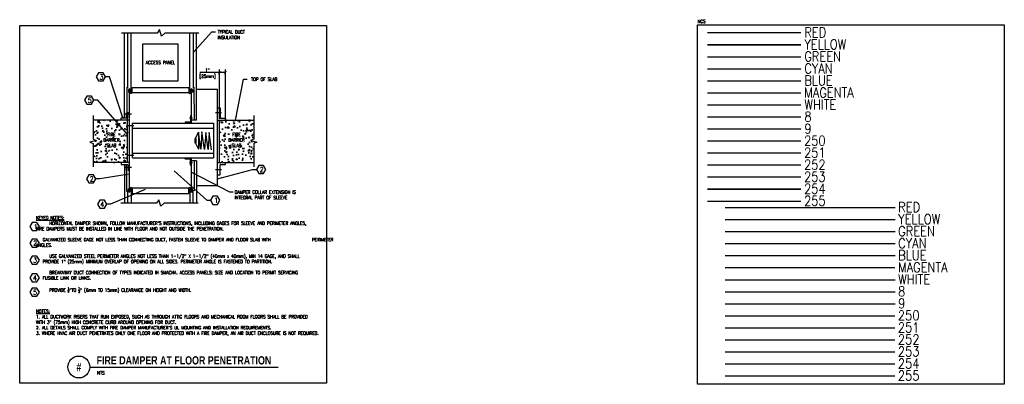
# Model space of a CAD drawing. Header units: inches. Extents: x 23.8 to 51.9, y 18.7 to 29.1.
import ezdxf
from ezdxf.enums import TextEntityAlignment as Align

# ---------------------------------------------------------------- set-up
doc = ezdxf.new("R2010")
doc.units = ezdxf.units.IN
doc.header["$LTSCALE"] = 0.375
doc.header["$MEASUREMENT"] = 0
doc.header["$PDSIZE"] = 1
doc.layers.get('0').update_dxf_attribs({"linetype": 'CONTINUOUS'})
doc.layers.get('DEFPOINTS').update_dxf_attribs({"color": 242, "linetype": 'CONTINUOUS'})
doc.layers.add('G-ANNO-NPLT', color=7, linetype='CONTINUOUS', plot=False)
doc.layers.add('G-Anno-Std-Scrn', color=8, linetype='CONTINUOUS', lineweight=35)
for name, color, linetype in [('INSULATION', 8, 'BATTING'), ('M-DETL-DIMS', 1, 'CONTINUOUS'), ('M-DETL-HEVY', 5, 'CONTINUOUS'), ('M-DETL-MEDM', 4, 'CONTINUOUS'), ('M-DETL-PATT', 8, 'CONTINUOUS'), ('M-DETL-TEXT', 2, 'CONTINUOUS'), ('M-DETL-THIN', 2, 'CONTINUOUS')]:
    doc.layers.add(name, color=color, linetype=linetype)
doc.styles.add('BOLD', font='bold.shx', dxfattribs={"width": 0.9})
doc.styles.add('Romans', font='romans.shx', dxfattribs={"width": 0.85})
doc.linetypes.add('BATTING', pattern='A,0.0001,-0.1,[134,ltypeshp.shx,S=0.1,R=0,X=-0.1,Y=0],-0.2,[134,ltypeshp.shx,S=0.1,R=180,X=0.1,Y=0],-0.1', length=0.4001)
doc.dimstyles.new('VA-Dims', dxfattribs={"dimtxt": 0.09375, "dimasz": 0.09375, "dimexe": 0.09375, "dimexo": 0.03125, "dimgap": 0.02, "dimtad": 1, "dimdec": 5, "dimzin": 0, "dimdsep": 46, "dimlunit": 4, "dimtxsty": 'Romans', "dimblk": 'ARCHTICK', "dimcen": 0.09375, "dimclrd": 256, "dimclre": 256, "dimclrt": 256, "dimadec": 0, "dimazin": 0, "dimtfac": 1, "dimtdec": 5, "dimtofl": 0, "dimtmove": 0, "dimatfit": 3, "dimfxl": 1, "dimfrac": 2, "dimtolj": 1, "dimtzin": 0, "dimlwd": -1, "dimlwe": -1, "dimarcsym": 0})
doc.dimstyles.new('VA-Lead', dxfattribs={"dimtxt": 0.09375, "dimasz": 0.125, "dimexe": 0.125, "dimexo": 0.03125, "dimgap": 0.02, "dimtad": 1, "dimdec": 5, "dimzin": 0, "dimdsep": 46, "dimlunit": 4, "dimtxsty": 'Romans', "dimcen": 0.125, "dimclrd": 256, "dimclre": 256, "dimclrt": 256, "dimadec": 0, "dimazin": 0, "dimtfac": 1, "dimtdec": 5, "dimtofl": 0, "dimtmove": 0, "dimatfit": 3, "dimfxl": 1, "dimfrac": 2, "dimtolj": 1, "dimtzin": 0, "dimlwd": -1, "dimlwe": -1, "dimarcsym": 0})

# ---------------------------------------------------------------- blocks, each defined once
blk = doc.blocks.new('_ArchTick')
at = {"color": 0, "linetype": 'ByBlock', "const_width": 0.15}
blk.add_lwpolyline([(-0.5, -0.5), (0.5, 0.5)], dxfattribs=at)
blk = doc.blocks.new('*D31')
at = {"layer": 'DEFPOINTS', "color": 0, "transparency": 16777216}
for p in [(29.543, 27.594), (29.543, 26.242), (29.717, 26.277)]:
    blk.add_point(p, dxfattribs=at)
at = {"layer": 'M-DETL-DIMS', "transparency": 16777216}
for p, q in [((29.543, 27.594), (28.98, 27.594)), ((29.543, 26.273), (29.543, 27.687)), ((29.717, 27.594), (29.543, 27.594)), ((29.717, 26.308), (29.717, 27.687))]:
    blk.add_line(p, q, dxfattribs=at)
at = {"layer": 'M-DETL-DIMS', "transparency": 16777216, "xscale": 0.09375, "yscale": 0.09375, "zscale": 0.09375, "rotation": 180}
blk.add_blockref('_ArchTick', (29.543, 27.594), dxfattribs=at)
at = {"layer": 'M-DETL-DIMS', "transparency": 16777216, "xscale": 0.09375, "yscale": 0.09375, "zscale": 0.09375}
blk.add_blockref('_ArchTick', (29.717, 27.594), dxfattribs=at)
at = {"layer": 'M-DETL-DIMS', "transparency": 16777216, "insert": (29.141, 27.669), "char_height": 0.0938, "attachment_point": 5, "style": 'Romans'}
blk.add_mtext('\\A1;  1"  ', dxfattribs=at)

msp = doc.modelspace()

# ---------------------------------------------------------------- hatches: boundary and pattern name
at = {"layer": 'G-Anno-Std-Scrn'}
h = msp.add_hatch(dxfattribs=at)
h.set_pattern_fill('AR-CONC', color=256, scale=0.05)
h.set_pattern_definition([(50, (42.72783, 0), (0.35863, -0.031376), [0.0375, -0.4125]), (355, (42.72783, 0), (-0.0693757, 0.376096), [0.03, -0.33]), (100.4514, (42.75772, -0.0026), (0.2892544, 0.34472), [0.03187, -0.350571]), (46.1842, (42.72783, 0.1), (0.5336207, -0.0827596), [0.05625, -0.61875]), (96.6356, (42.7723, 0.0931), (0.467331, 0.487059), [0.047805, -0.525857]), (351.1842, (42.72783, 0.1), (0.467331, 0.487059), [0.045, -0.495]), (21, (42.77783, 0.075), (0.2984535, -0.2013094), [0.0375, -0.4125]), (326, (42.77783, 0.075), (0.1216577, 0.362575), [0.03, -0.33]), (71.4514, (42.8027, 0.05822), (0.420111, 0.1612656), [0.03187, -0.350571]), (37.5, (42.72783, 0), (0.00607993, 0.16644693), [0, -0.326, 0, -0.335, 0, -0.33125]), (7.5, (42.72783, 0), (0.1315348, 0.1972059), [0, -0.191, 0, -0.3185, 0, -0.12625]), (327.5, (42.61633, 0), (0.2669112, -0.01127744), [0, -0.125, 0, -0.39, 0, -0.5175]), (317.5, (42.56633, 0), (0.291593, 0.0500525), [0, -0.1625, 0, -0.259, 0, -0.3675])])
h.paths.add_polyline_path([(26.922078, 26.242102), (25.943873, 26.242102), (25.943873, 25.698487), (26.037574, 25.656492), (25.850172, 25.614498), (25.943873, 25.572503), (25.943873, 25.028888), (26.922078, 25.028888)])
h.paths.add_polyline_path([(26.713909, 25.457378), (26.21917, 25.457378), (26.21917, 25.881977), (26.713909, 25.881977)], flags=0)
h.paths.add_polyline_path([(26.206599, 25.445401), (26.71642, 25.445401), (26.71642, 25.898526), (26.206599, 25.898526)], flags=24)
h = msp.add_hatch(dxfattribs=at)
h.set_pattern_fill('AR-CONC', color=256, scale=0.05)
h.set_pattern_definition([(50, (45.3488, 7e-15), (0.35863, -0.031376), [0.0375, -0.4125]), (355, (45.3488, 7e-15), (-0.0693757, 0.376096), [0.03, -0.33]), (100.4514, (45.3787, -0.0026), (0.2892544, 0.34472), [0.03187, -0.350571]), (46.1842, (45.3488, 0.1), (0.5336207, -0.0827596), [0.05625, -0.61875]), (96.6356, (45.3933, 0.0931), (0.467331, 0.487059), [0.047805, -0.525857]), (351.1842, (45.3488, 0.1), (0.467331, 0.487059), [0.045, -0.495]), (21, (45.3988, 0.075), (0.2984535, -0.2013094), [0.0375, -0.4125]), (326, (45.3988, 0.075), (0.1216577, 0.362575), [0.03, -0.33]), (71.4514, (45.42368, 0.05822), (0.420111, 0.1612656), [0.03187, -0.350571]), (37.5, (45.34881, 7e-15), (0.00607993, 0.16644693), [0, -0.326, 0, -0.335, 0, -0.33125]), (7.5, (45.3488, 7e-15), (0.1315348, 0.1972059), [0, -0.191, 0, -0.3185, 0, -0.12625]), (327.5, (45.23731, 7e-15), (0.2669112, -0.01127744), [0, -0.125, 0, -0.39, 0, -0.5175]), (317.5, (45.1873, 7e-15), (0.291593, 0.0500525), [0, -0.1625, 0, -0.259, 0, -0.3675])])
h.paths.add_polyline_path([(29.54305, 26.242102), (30.521255, 26.242102), (30.521255, 25.698487), (30.427554, 25.656492), (30.614955, 25.614498), (30.521255, 25.572503), (30.521255, 25.028888), (29.54305, 25.028888)])
h.paths.add_polyline_path([(29.751219, 25.457378), (30.245958, 25.457378), (30.245958, 25.881977), (29.751219, 25.881977)], flags=0)
h.paths.add_polyline_path([(30.258529, 25.445401), (29.748708, 25.445401), (29.748708, 25.898526), (30.258529, 25.898526)], flags=24)

# ---------------------------------------------------------------- linework, layer by layer
at = {"color": 1}
msp.add_line((43.973255, 23.745631), (48.816076, 23.745631), dxfattribs=at)
at = {"color": 2}
msp.add_line((43.973255, 23.402465), (48.816076, 23.402465), dxfattribs=at)
at = {"color": 3}
msp.add_line((43.973255, 23.059299), (48.816076, 23.059299), dxfattribs=at)
at = {"color": 4}
msp.add_line((43.973255, 22.716133), (48.816076, 22.716133), dxfattribs=at)
at = {"color": 5}
msp.add_line((43.973255, 22.372967), (48.816076, 22.372967), dxfattribs=at)
at = {"color": 6}
msp.add_line((43.973255, 22.029801), (48.811914, 22.029801), dxfattribs=at)
at = {"color": 7}
msp.add_line((43.973255, 21.686635), (48.816076, 21.686635), dxfattribs=at)
at = {"color": 8}
msp.add_line((43.973255, 21.343469), (48.816076, 21.343469), dxfattribs=at)
at = {"color": 9}
msp.add_line((43.973255, 21.000303), (48.816076, 21.000303), dxfattribs=at)
at = {"color": 250}
msp.add_line((43.973255, 20.657137), (48.807753, 20.657137), dxfattribs=at)
at = {"color": 251}
msp.add_line((43.973255, 20.313971), (48.807753, 20.313971), dxfattribs=at)
at = {"color": 252}
msp.add_line((43.973255, 19.970805), (48.807753, 19.970805), dxfattribs=at)
at = {"color": 253}
msp.add_line((43.973255, 19.627639), (48.807753, 19.627639), dxfattribs=at)
at = {"color": 254}
msp.add_line((43.973255, 19.284473), (48.807753, 19.284473), dxfattribs=at)
at = {"color": 255}
msp.add_line((43.973255, 18.941307), (48.807753, 18.941307), dxfattribs=at)
at = {"color": 5}
msp.add_lwpolyline([(23.845814, 28.937074), (32.593898, 28.937074), (32.593898, 18.731199), (23.845814, 18.731199)], close=True, dxfattribs=at)
at = {"color": 1, "const_width": 0.039062}
msp.add_lwpolyline([(43.460655, 28.730779), (46.137871, 28.730779)], dxfattribs=at)
at = {"const_width": 0.039062}
msp.add_lwpolyline([(43.460655, 28.387613), (46.137871, 28.387613)], dxfattribs=at)
at = {"color": 3, "const_width": 0.039062}
msp.add_lwpolyline([(43.460655, 28.044447), (46.137871, 28.044447)], dxfattribs=at)
at = {"color": 4, "const_width": 0.039062}
msp.add_lwpolyline([(43.460655, 27.701281), (46.137871, 27.701281)], dxfattribs=at)
at = {"color": 5, "const_width": 0.039062}
msp.add_lwpolyline([(43.460655, 27.358115), (46.137871, 27.358115)], dxfattribs=at)
at = {"color": 6, "const_width": 0.039062}
msp.add_lwpolyline([(43.460655, 27.014949), (46.137871, 27.014949)], dxfattribs=at)
at = {"color": 7, "const_width": 0.039062}
msp.add_lwpolyline([(43.460655, 26.671784), (46.137871, 26.671784)], dxfattribs=at)
at = {"color": 8, "const_width": 0.039062}
msp.add_lwpolyline([(43.460655, 26.328618), (46.137871, 26.328618)], dxfattribs=at)
at = {"color": 9, "const_width": 0.039062}
msp.add_lwpolyline([(43.460655, 25.985452), (46.137871, 25.985452)], dxfattribs=at)
at = {"color": 250, "const_width": 0.039062}
msp.add_lwpolyline([(43.460655, 25.642286), (46.137871, 25.642286)], dxfattribs=at)
at = {"color": 251, "const_width": 0.039062}
msp.add_lwpolyline([(43.460655, 25.29912), (46.137871, 25.29912)], dxfattribs=at)
at = {"color": 252, "const_width": 0.039062}
msp.add_lwpolyline([(43.460655, 24.955954), (46.137871, 24.955954)], dxfattribs=at)
at = {"color": 253, "const_width": 0.039062}
msp.add_lwpolyline([(43.460655, 24.612788), (46.137871, 24.612788)], dxfattribs=at)
at = {"color": 254, "const_width": 0.039062}
msp.add_lwpolyline([(43.460655, 24.269622), (46.137871, 24.269622)], dxfattribs=at)
at = {"color": 255, "const_width": 0.039062}
msp.add_lwpolyline([(43.460655, 23.926456), (46.137871, 23.926456)], dxfattribs=at)
at = {"layer": 'G-ANNO-NPLT', "color": 1}
msp.add_lwpolyline([(43.185346, 28.96025), (51.93407, 28.96025), (51.93407, 18.701533), (43.185346, 18.701533)], close=True, dxfattribs=at)
at = {"layer": 'INSULATION', "ltscale": 0.6}
for p, q in [((26.925201, 28.703166), (26.925201, 27.162058)), ((28.796853, 28.703166), (28.796853, 27.162058)), ((26.926726, 23.867012), (26.926726, 24.228373)), ((28.795328, 23.877817), (28.795328, 24.240428))]:
    msp.add_line(p, q, dxfattribs=at)
at = {"layer": 'INSULATION', "ltscale": 0.45}
for p, q in [((26.904447, 27.184237), (26.899344, 26.441006)), ((28.817607, 27.184237), (28.82271, 26.238651)), ((28.819721, 25.090782), (28.819721, 24.222807)), ((26.902333, 24.19868), (26.902333, 24.813607))]:
    msp.add_line(p, q, dxfattribs=at)
at = {"layer": 'INSULATION', "ltscale": 0.3}
for p, q in [((26.882788, 26.443487), (26.882788, 26.30378)), ((26.882788, 24.967158), (26.882788, 24.801502))]:
    msp.add_line(p, q, dxfattribs=at)
at = {"layer": 'M-DETL-HEVY', "linetype": 'Continuous'}
for p, q in [((27.022104, 27.02734), (27.022104, 28.72146)), ((28.699951, 27.02734), (28.699951, 28.72146)), ((26.973318, 27.103246), (26.973318, 24.213777)), ((28.748736, 26.155655), (28.748736, 27.103246)), ((28.890706, 27.125886), (29.49181, 27.125886)), ((29.49181, 24.369224), (29.49181, 27.125886)), ((26.922078, 25.028888), (26.922078, 26.300381)), ((27.061364, 25.161368), (27.061364, 26.155655)), ((27.061364, 26.155655), (29.376191, 26.155655)), ((29.376191, 26.155655), (29.376191, 25.161368)), ((29.54305, 25.028888), (29.54305, 26.242102)), ((27.061364, 26.014168), (29.376191, 26.014168)), ((27.061364, 25.298098), (29.376191, 25.298098)), ((27.061364, 25.161368), (29.376191, 25.161368)), ((28.748736, 24.213777), (28.748736, 25.161368)), ((27.022104, 24.289684), (27.022104, 23.867012)), ((28.699951, 24.289684), (28.699951, 23.867012)), ((28.890706, 24.369224), (29.49181, 24.369224))]:
    msp.add_line(p, q, dxfattribs=at)
for points in [[(28.360799, 28.420228), (28.360799, 27.346742), (27.361255, 27.346742), (27.361255, 28.420228)], [(28.670562, 27.17024), (28.670562, 27.017497), (27.051492, 27.017497), (27.051492, 27.17024)], [(28.670562, 24.146783), (28.670562, 24.299527), (27.051492, 24.299527), (27.051492, 24.146783)]]:
    msp.add_lwpolyline(points, close=True, dxfattribs=at)
at = {"layer": 'M-DETL-MEDM', "linetype": 'Continuous'}
for p, q in [((27.772058, 28.72146), (26.745369, 28.72146)), ((26.831348, 26.300381), (26.831348, 28.72146)), ((27.829873, 28.824085), (27.772058, 28.72146)), ((27.892182, 28.634326), (27.829873, 28.824085)), ((27.987499, 28.72146), (27.892182, 28.634326)), ((28.954405, 28.72146), (27.987499, 28.72146)), ((28.890706, 26.237046), (28.890706, 28.72146)), ((26.948925, 27.103246), (26.948925, 27.02734)), ((26.997711, 27.103246), (26.997711, 27.02734)), ((27.046497, 27.103246), (27.046497, 27.02734)), ((28.675558, 27.103246), (28.675558, 27.02734)), ((28.724343, 27.103246), (28.724343, 27.02734)), ((28.773129, 27.103246), (28.773129, 27.02734)), ((27.033569, 26.408067), (26.853278, 26.408067)), ((26.934229, 26.310381), (26.934229, 26.447383)), ((26.944229, 26.457383), (26.973318, 26.457383)), ((29.600992, 26.44634), (29.429541, 26.44634)), ((29.49181, 26.591214), (29.554605, 26.591214)), ((29.564605, 26.581214), (29.564605, 26.308244)), ((26.738288, 26.242102), (26.738288, 26.290381)), ((26.748288, 26.300381), (26.924229, 26.300381)), ((28.567254, 26.173818), (28.567254, 26.155655)), ((28.705463, 26.183818), (28.577254, 26.183818)), ((28.772049, 26.293202), (28.690178, 26.293202)), ((28.715463, 26.353028), (28.715463, 26.193818)), ((28.890706, 26.237046), (28.718166, 26.237046)), ((28.725463, 26.363028), (28.748736, 26.363028)), ((29.574605, 26.298244), (29.706738, 26.298244)), ((29.716738, 26.288244), (29.716738, 26.242102)), ((27.100231, 26.071781), (26.91994, 26.071781)), ((26.738288, 25.028888), (26.738288, 24.980609)), ((27.100231, 25.226669), (26.91994, 25.226669)), ((28.567254, 25.138448), (28.567254, 25.161368)), ((28.705463, 25.128448), (28.577254, 25.128448)), ((28.772049, 25.019064), (28.690178, 25.019064)), ((28.715463, 24.959238), (28.715463, 25.118448)), ((28.890706, 25.079977), (28.718166, 25.079977)), ((28.890706, 25.079977), (28.890706, 23.867012)), ((29.716738, 24.982548), (29.716738, 25.02869)), ((26.748288, 24.970609), (26.924229, 24.970609)), ((26.831348, 24.970609), (26.831348, 23.867012)), ((27.033569, 24.886701), (26.853278, 24.886701)), ((26.934229, 24.960609), (26.934229, 24.823607)), ((26.944229, 24.813607), (26.973318, 24.813607)), ((28.725463, 24.949238), (28.748736, 24.949238)), ((29.600992, 24.824451), (29.429541, 24.824451)), ((29.564605, 24.689578), (29.564605, 24.962548)), ((29.574605, 24.972548), (29.706738, 24.972548)), ((29.49181, 24.679578), (29.554605, 24.679578)), ((26.948925, 24.213777), (26.948925, 24.289684)), ((26.997711, 24.213777), (26.997711, 24.289684)), ((27.046497, 24.213777), (27.046497, 24.289684)), ((28.675558, 24.213777), (28.675558, 24.289684)), ((28.724343, 24.213777), (28.724343, 24.289684)), ((28.773129, 24.213777), (28.773129, 24.289684)), ((27.811088, 23.969637), (27.753273, 23.867012)), ((27.873397, 23.779878), (27.811088, 23.969637)), ((27.753273, 23.867012), (26.726585, 23.867012)), ((27.968715, 23.867012), (27.873397, 23.779878)), ((28.935621, 23.867012), (27.968715, 23.867012))]:
    msp.add_line(p, q, dxfattribs=at)
for centre, radius, start, end in [((26.973318, 27.103246), 0.024393, 0, 180), ((27.022104, 27.02734), 0.024393, 180, 0), ((28.699951, 27.02734), 0.024393, 180, 0), ((28.748736, 27.103246), 0.024393, 0, 180), ((26.944229, 26.447383), 0.01, 90, 180), ((29.554605, 26.581214), 0.01, 0, 90), ((26.748288, 26.290381), 0.01, 90, 180), ((26.924229, 26.310381), 0.01, 270, 0), ((28.577254, 26.173818), 0.01, 90, 180), ((28.705463, 26.193818), 0.01, 270, 0), ((28.725463, 26.353028), 0.01, 90, 180), ((29.574605, 26.308244), 0.01, 180, 270), ((29.706738, 26.288244), 0.01, 0, 90), ((28.577254, 25.138448), 0.01, 180, 270), ((28.705463, 25.118448), 0.01, 0, 90), ((26.748288, 24.980609), 0.01, 180, 270), ((26.924229, 24.960609), 0.01, 0, 90), ((26.944229, 24.823607), 0.01, 180, 270), ((28.725463, 24.959238), 0.01, 180, 270), ((29.574605, 24.962548), 0.01, 90, 180), ((29.706738, 24.982548), 0.01, 270, 0), ((29.554605, 24.689578), 0.01, 270, 0), ((26.973318, 24.213777), 0.024393, 180, 0), ((27.022104, 24.289684), 0.024393, 0, 180), ((28.699951, 24.289684), 0.024393, 0, 180), ((28.748736, 24.213777), 0.024393, 180, 0)]:
    msp.add_arc(centre, radius, start, end, dxfattribs=at)
at = {"layer": 'M-DETL-PATT', "linetype": 'Continuous'}
for p, q in [((28.860144, 25.715866), (28.95113, 25.897016)), ((28.95113, 25.897016), (28.950339, 25.406139)), ((29.01536, 25.413583), (28.95113, 25.897016)), ((29.042887, 25.903136), (29.01536, 25.413583)), ((29.113233, 25.404403), (29.042887, 25.903136)), ((29.156053, 25.881718), (29.113233, 25.404403)), ((29.220283, 25.398284), (29.156053, 25.881718)), ((29.24781, 25.887837), (29.220283, 25.398284)), ((29.318156, 25.389105), (29.24781, 25.887837)), ((28.860144, 25.577527), (28.950339, 25.406139))]:
    msp.add_line(p, q, dxfattribs=at)
msp.add_lwpolyline([(28.87099, 25.715866), (28.87099, 25.577527), (28.849298, 25.577527), (28.849298, 25.715866)], close=True, dxfattribs=at)
at = {"layer": 'M-DETL-TEXT'}
msp.add_line((25.845757, 19.189207), (31.218955, 19.189207), dxfattribs=at)
for points in [[(26.298024, 27.472251), (26.231182, 27.588024), (26.097499, 27.588024), (26.030658, 27.472251), (26.097499, 27.356478), (26.231182, 27.356478)], [(25.965526, 26.808633), (25.898684, 26.924406), (25.765001, 26.924406), (25.69816, 26.808633), (25.765001, 26.69286), (25.898684, 26.69286)], [(30.86728, 24.830583), (30.800439, 24.946355), (30.666755, 24.946355), (30.599914, 24.830583), (30.666755, 24.71481), (30.800439, 24.71481)], [(26.021808, 24.564163), (25.954966, 24.679936), (25.821283, 24.679936), (25.754442, 24.564163), (25.821283, 24.44839), (25.954966, 24.44839)], [(26.329924, 23.838828), (26.263082, 23.954601), (26.129399, 23.954601), (26.062557, 23.838828), (26.129399, 23.723055), (26.263082, 23.723055)], [(29.557754, 23.95193), (29.490912, 24.067703), (29.357229, 24.067703), (29.290387, 23.95193), (29.357229, 23.836157), (29.490912, 23.836157)], [(24.406348, 23.203652), (24.339506, 23.319425), (24.205823, 23.319425), (24.138981, 23.203652), (24.205823, 23.087879), (24.339506, 23.087879)], [(24.406348, 22.731171), (24.339506, 22.846944), (24.205823, 22.846944), (24.138981, 22.731171), (24.205823, 22.615398), (24.339506, 22.615398)], [(24.406348, 22.24625), (24.339506, 22.362023), (24.205823, 22.362023), (24.138981, 22.24625), (24.205823, 22.130477), (24.339506, 22.130477)], [(24.406348, 21.736902), (24.339506, 21.852675), (24.205823, 21.852675), (24.138981, 21.736902), (24.205823, 21.621129), (24.339506, 21.621129)], [(24.406348, 21.33153), (24.339506, 21.447303), (24.205823, 21.447303), (24.138981, 21.33153), (24.205823, 21.215757), (24.339506, 21.215757)]]:
    msp.add_lwpolyline(points, close=True, dxfattribs=at)
msp.add_circle((25.533257, 19.194128), 0.3125, dxfattribs=at)
at = {"layer": 'M-DETL-THIN', "linetype": 'Continuous'}
for p, q in [((26.973318, 26.242102), (25.943873, 26.242102)), ((29.49181, 26.242102), (30.521255, 26.242102)), ((26.973318, 25.028888), (25.943873, 25.028888)), ((29.49181, 25.028888), (30.521255, 25.028888))]:
    msp.add_line(p, q, dxfattribs=at)
for points in [[(25.943873, 26.367102), (25.943873, 25.698487), (26.037574, 25.656492), (25.850172, 25.614498), (25.943873, 25.572503), (25.943873, 24.903888)], [(30.521255, 26.367102), (30.521255, 25.698487), (30.427554, 25.656492), (30.614955, 25.614498), (30.521255, 25.572503), (30.521255, 24.903888)]]:
    msp.add_lwpolyline(points, dxfattribs=at)

# ---------------------------------------------------------------- texts
at = {"color": 1, "style": 'Romans', "width": 0.85}
for p in [(46.228955, 28.601155), (48.90716, 23.616006)]:
    msp.add_text('RED', height=0.2814, dxfattribs=at).set_placement(p)
at = {"style": 'Romans', "width": 0.85}
for p in [(46.228955, 28.257989), (48.90716, 23.27284)]:
    msp.add_text('YELLOW', height=0.2814, dxfattribs=at).set_placement(p)
at = {"color": 3, "style": 'Romans', "width": 0.85}
for p in [(46.228955, 27.914823), (48.90716, 22.929674)]:
    msp.add_text('GREEN', height=0.2814, dxfattribs=at).set_placement(p)
at = {"color": 4, "style": 'Romans', "width": 0.85}
for p in [(46.228955, 27.571657), (48.90716, 22.586508)]:
    msp.add_text('CYAN', height=0.2814, dxfattribs=at).set_placement(p)
at = {"color": 5, "style": 'Romans', "width": 0.85}
for p in [(46.228955, 27.228491), (48.90716, 22.243342)]:
    msp.add_text('BLUE', height=0.2814, dxfattribs=at).set_placement(p)
at = {"color": 6, "style": 'Romans', "width": 0.85}
for p in [(46.224793, 26.885325), (48.902998, 21.900176)]:
    msp.add_text('MAGENTA', height=0.2814, dxfattribs=at).set_placement(p)
at = {"color": 7, "style": 'Romans', "width": 0.85}
for p in [(46.228955, 26.542159), (48.90716, 21.55701)]:
    msp.add_text('WHITE', height=0.2814, dxfattribs=at).set_placement(p)
at = {"color": 8, "style": 'Romans', "width": 0.85}
for p in [(46.228955, 26.198993), (48.90716, 21.213844)]:
    msp.add_text('8', height=0.2814, dxfattribs=at).set_placement(p)
at = {"color": 9, "style": 'Romans', "width": 0.85}
for p in [(46.228955, 25.855827), (48.90716, 20.870678)]:
    msp.add_text('9', height=0.2814, dxfattribs=at).set_placement(p)
at = {"color": 250, "style": 'Romans', "width": 0.85}
for p in [(46.220632, 25.512661), (48.898836, 20.527512)]:
    msp.add_text('250', height=0.2814, dxfattribs=at).set_placement(p)
at = {"color": 251, "style": 'Romans', "width": 0.85}
for p in [(46.220632, 25.169495), (48.898836, 20.184346)]:
    msp.add_text('251', height=0.2814, dxfattribs=at).set_placement(p)
at = {"color": 252, "style": 'Romans', "width": 0.85}
for p in [(46.220632, 24.826329), (48.898836, 19.84118)]:
    msp.add_text('252', height=0.2814, dxfattribs=at).set_placement(p)
at = {"color": 253, "style": 'Romans', "width": 0.85}
for p in [(46.220632, 24.483163), (48.898836, 19.498014)]:
    msp.add_text('253', height=0.2814, dxfattribs=at).set_placement(p)
at = {"color": 254, "style": 'Romans', "width": 0.85}
for p in [(46.220632, 24.139997), (48.898836, 19.154848)]:
    msp.add_text('254', height=0.2814, dxfattribs=at).set_placement(p)
at = {"color": 255, "style": 'Romans', "width": 0.85}
for p in [(46.220632, 23.796831), (48.898836, 18.811682)]:
    msp.add_text('255', height=0.2814, dxfattribs=at).set_placement(p)
at = {"layer": 'G-ANNO-NPLT', "color": 1, "insert": (43.185346, 29.103183), "char_height": 0.0938, "width": 0.829192, "attachment_point": 1, "style": 'Romans'}
msp.add_mtext('NCS', dxfattribs=at)
at = {"layer": 'M-DETL-DIMS', "insert": (29.205362, 27.53822), "char_height": 0.09375, "width": 0.58839785, "attachment_point": 2, "style": 'Romans'}
msp.add_mtext('[25mm]', dxfattribs=at)
at = {"layer": 'M-DETL-TEXT', "width": 0.8}
for s, height, style, p in [('FIRE DAMPER AT FLOOR PENETRATION', 0.23622047, 'BOLD', (26.039423, 19.267299)), ('NTS', 0.0984252, 'Romans', (26.053329, 18.97749))]:
    msp.add_text(s, height=height, dxfattribs=dict(at, style=style)).set_placement(p)
at = {"layer": 'M-DETL-TEXT', "style": 'BOLD', "width": 0.8}
msp.add_text('#', height=0.23622, dxfattribs=at).set_placement((25.533257, 19.194128), align=Align.MIDDLE)
at = {"layer": 'M-DETL-TEXT', "style": 'Romans'}
for s, insert, char_height, width, attachment_point in [('TYPICAL DUCT\\PINSULATION', (29.497172, 28.801221), 0.09375, 0.89820829, 1), ('ACCESS PANEL', (27.861027, 27.883485), 0.09375, 0.99954388, 5), ('\\A1;3', (26.123849, 27.536911), 0.140625, 0.15911212, 1), ('\\pxqr;TOP OF SLAB', (30.380668, 27.451844), 0.09375, 0.81226963, 1), ('\\A1;5', (25.790573, 26.876012), 0.140625, 0.25444286, 1), ('\\pxqc;FIRE BARRIER SLAB', (26.178542, 25.875089), 0.09375, 0.56593465, 1), ('\\pxqc;FIRE BARRIER SLAB', (29.747552, 25.875089), 0.09375, 0.56593465, 1), ('\\A1;2', (30.693964, 24.897961), 0.140625, 0.25444286, 1), ('\\A1;2', (25.845968, 24.631542), 0.140625, 0.25444286, 1), ('DAMPER COLLAR EXTENSION IS INTEGRAL PART OF SLEEVE', (29.978664, 24.232222), 0.09375, 1.89002453, 1), ('\\A1;4', (26.149031, 23.906206), 0.140625, 0.25444286, 1), ('\\A1;1', (29.401266, 24.019309), 0.140625, 0.25444286, 1), ('\\A1;{\\LKEYED NOTES:\\P\\pxi-2,l2;}^IHORIZONTAL DAMPER SHOWN, FOLLOW MANUFACTURER\'S INSTRUCTIONS, INCLUDING GAGES FOR SLEEVE AND PERIMETER ANGLES, FIRE DAMPERS MUST BE INSTALLED IN LINE WITH FLOOR AND NOT OUTSIDE THE PENETRATION.\\P\\pi0,l0;\\P\\pt2;^IGALVANIZED SLEEVE GAGE NOT LESS THAN CONNECTING DUCT, FASTEN SLEEVE TO DAMPER AND FLOOR SLAB WITH ^I^I^IPERIMETER ANGLES.\\P\\ptz;\\P\\pi-2,l2;^IUSE GALVANIZED STEEL PERIMETER ANGLES NOT LESS THAN 1-1/2" X 1-1/2" (40mm x 40mm), MIN 14 GAGE, AND SHALL PROVIDE 1" (25mm) MINIMUM OVERLAP OF OPENING ON ALL SIDES. {\\A0;PERIMETER ANGLE IS FASTENED TO PARTITION}.\\P\\pi0,l0;\\P\\pi-2,l2;^IBREAKAWAY DUCT CONNECTION OF TYPES INDICATED IN SMACNA. ACCESS PANELS: SIZE AND LOCATION TO PERMIT SERVICING FUSIBLE LINK OR LINKS.\\P\\P^IPROVIDE {\\H0.7x;\\S1/4;}"TO {\\H0.7x;\\S1/2;}" (6mm TO 15mm) CLEARANCE ON HEIGHT AND WIDTH.', (24.31299, 23.500889), 0.09375, 8.08902783, 1), ('\\A1;1', (24.24986, 23.271031), 0.140625, 0.25444286, 1), ('\\A1;2', (24.233607, 22.798549), 0.140625, 0.25444286, 1), ('\\A1;3', (24.230832, 22.313628), 0.140625, 0.25444286, 1), ('\\A1;4', (24.22715, 21.80428), 0.140625, 0.25444286, 1), ('\\A1;5', (24.231055, 21.398909), 0.140625, 0.25444286, 1), ('\\A1;{\\LNOTES:\\P\\pxi-2,l2;}1. ALL DUCTWORK RISERS THAT RUN EXPOSED, SUCH AS THROUGH ATTIC FLOORS AND MECHANICAL ROOM FLOORS SHALL BE PROVIDED WITH 3" (75mm) HIGH CONCRETE CURB AROUND OPENING FOR DUCT.\\P2. ALL DETAILS SHALL COMPLY WITH FIRE DAMPER MANUFACTURER\'S UL MOUNTING AND INSTALLATION REQUIREMENTS.\\P3. WHERE HVAC AIR DUCT PENETRATES ONLY ONE FLOOR AND PROTECTED WITH A FIRE DAMPER, AN AIR DUCT ENCLOSURE IS NOT REQUIRED.', (24.31299, 20.832898), 0.09375, 8.08902783, 1)]:
    msp.add_mtext(s, dxfattribs=dict(at, insert=insert, char_height=char_height, width=width, attachment_point=attachment_point))

# ---------------------------------------------------------------- dimensions: what is measured, and where the dimension line sits
at = {"layer": 'M-DETL-DIMS'}
dim = msp.add_linear_dim(base=(29.54305, 27.59359), p1=(29.716738, 26.276803), p2=(29.54305, 26.242102), text='  1"  ', dimstyle='VA-Dims', override={"dimpost": '\\X'}, dxfattribs=at)
dim.commit()
dim.dimension.update_dxf_attribs({"geometry": '*D31', "text_midpoint": (29.140706, 27.59359), "dimtype": 160})

# ---------------------------------------------------------------- leaders
at = {"layer": 'M-DETL-TEXT'}
for points in [[(28.802011, 28.177103), (29.322831, 28.754117), (29.433436, 28.754117)], [(30.006532, 26.242102), (30.228615, 27.408336), (30.33922, 27.408336)], [(28.253846, 24.794032), (29.179782, 23.95193), (29.290387, 23.95193)], [(28.748736, 24.753093), (29.826611, 24.188714), (29.937217, 24.188714)], [(29.49181, 24.566811), (30.489309, 24.830583), (30.599914, 24.830583)]]:
    msp.add_leader(points, dimstyle='VA-Lead', override={"dimgap": 0.02, "dimtad": 0}, dxfattribs=at)
for points in [[(26.78589, 26.300381), (26.408629, 27.472251), (26.298024, 27.472251)], [(26.922078, 25.829691), (26.076131, 26.808633), (25.965526, 26.808633)], [(26.973318, 24.700871), (26.132413, 24.564163), (26.021808, 24.564163)], [(27.421125, 24.261369), (26.440529, 23.838828), (26.329924, 23.838828)]]:
    msp.add_leader(points, dimstyle='VA-Lead', dxfattribs=at)

doc.saveas('drawing.dxf')
